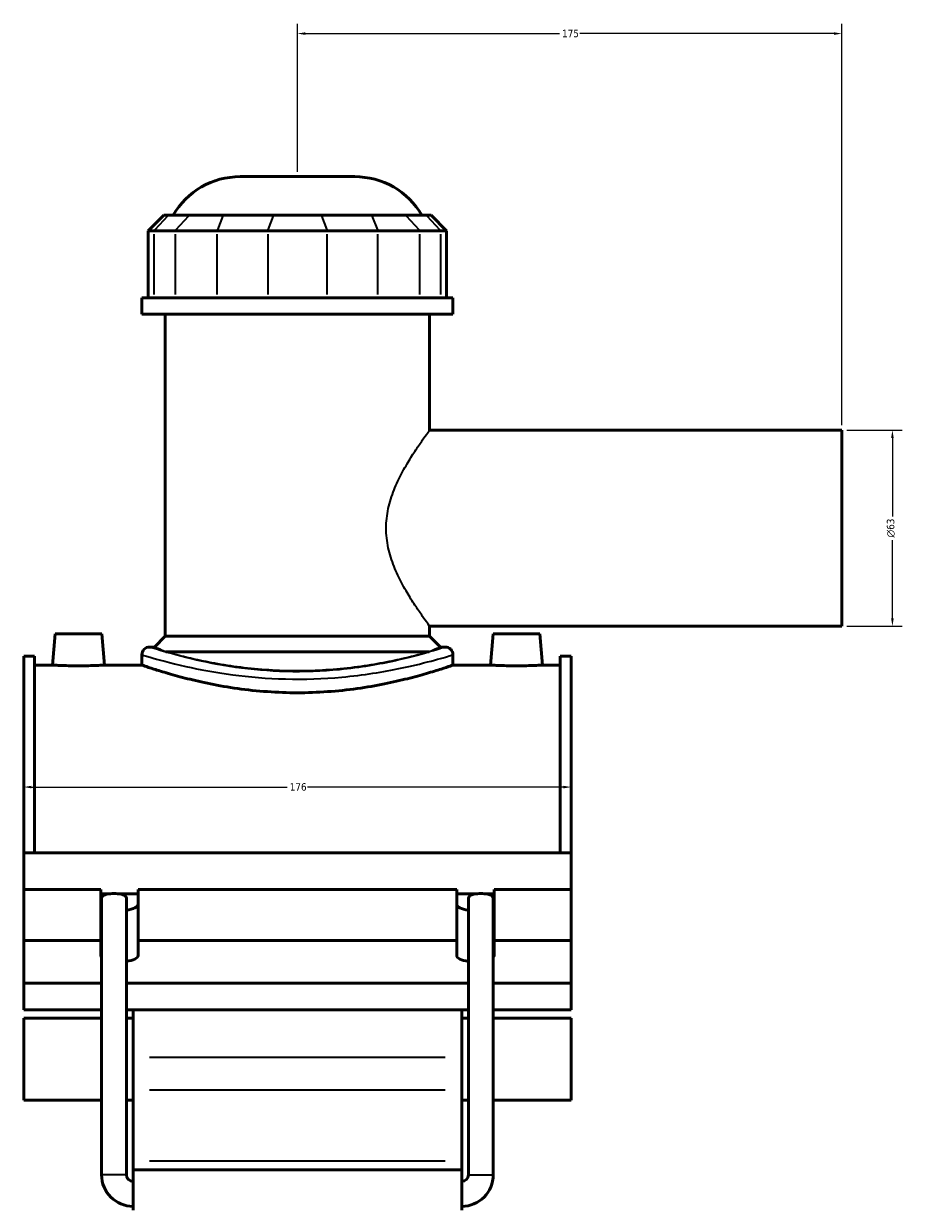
# Model space of a CAD drawing. Header units: millimetres. Extents: x -291 to 1012, y -153 to 1212.
# Tile 2 of 7: x -291 to -9, y 311 to 692. Entities that reach past the tile are written whole.
import ezdxf

# ---------------------------------------------------------------- set-up
doc = ezdxf.new("R2010")
doc.units = ezdxf.units.MM
for name, color, linetype, lineweight in [('Dimension (ANSI)', 7, 'Continuous', 25), ('Visible (ANSI)', 7, 'Continuous', 50), ('Visible Narrow (ANSI)', 7, 'Continuous', 35)]:
    doc.layers.add(name, color=color, linetype=linetype, lineweight=lineweight)
doc.styles.add('Note Text (ANSI)', font='tahoma.ttf')
doc.dimstyles.new('Default - mm (ANSI)', dxfattribs={"dimtxt": 2.4, "dimasz": 2.5, "dimexe": 3.175, "dimexo": 1.6002, "dimgap": 0.8, "dimtad": 0, "dimtoh": 1, "dimdec": 0, "dimrnd": 1e-08, "dimzin": 4, "dimdsep": 46, "dimtxsty": 'Note Text (ANSI)', "dimcen": 0.09, "dimdle": 10, "dimclrd": 256, "dimclre": 256, "dimclrt": 5, "dimadec": 1, "dimazin": 1, "dimtfac": 1.27, "dimtofl": 0, "dimtmove": 0, "dimatfit": 3, "dimfxl": 1, "dimtolj": 1, "dimtzin": 4, "dimlwd": -1, "dimlwe": -1, "dimarcsym": 0})

# ---------------------------------------------------------------- blocks, each defined once
blk = doc.blocks.new('*D7')
at = {"layer": 'Defpoints', "color": 0, "transparency": 16777216}
for p in [(-291.45, 446.95), (-115.45, 446.95), (-115.45, 446.46)]:
    blk.add_point(p, dxfattribs=at)
at = {"layer": 'Dimension (ANSI)', "transparency": 16777216}
for p, q in [((-288.95, 446.46), (-206.71, 446.46)), ((-117.95, 446.46), (-200.18, 446.46))]:
    blk.add_line(p, q, dxfattribs=at)
for points in [[(-288.95, 446.88), (-288.95, 446.04), (-291.45, 446.46)], [(-117.95, 446.88), (-117.95, 446.04), (-115.45, 446.46)]]:
    blk.add_solid(points, dxfattribs=at)
at = {"layer": 'Dimension (ANSI)', "color": 5, "transparency": 16777216, "insert": (-205.91, 447.71), "char_height": 2.4, "attachment_point": 1, "style": 'Note Text (ANSI)'}
blk.add_mtext('\\A1;176', dxfattribs=at)
blk = doc.blocks.new('*D8')
at = {"layer": 'Defpoints', "color": 0, "transparency": 16777216}
for p in [(-203.45, 688.68), (-203.45, 642.68), (-28.45, 561.18)]:
    blk.add_point(p, dxfattribs=at)
at = {"layer": 'Dimension (ANSI)', "transparency": 16777216}
for p, q in [((-203.45, 644.28), (-203.45, 691.85)), ((-28.45, 562.78), (-28.45, 691.85)), ((-200.95, 688.68), (-119.18, 688.68)), ((-30.95, 688.68), (-112.71, 688.68))]:
    blk.add_line(p, q, dxfattribs=at)
for points in [[(-200.95, 689.09), (-200.95, 688.26), (-203.45, 688.68)], [(-30.95, 689.09), (-30.95, 688.26), (-28.45, 688.68)]]:
    blk.add_solid(points, dxfattribs=at)
at = {"layer": 'Dimension (ANSI)', "color": 5, "transparency": 16777216, "insert": (-118.38, 689.91), "char_height": 2.4, "attachment_point": 1, "style": 'Note Text (ANSI)'}
blk.add_mtext('\\A1;175', dxfattribs=at)
blk = doc.blocks.new('*D9')
at = {"layer": 'Defpoints', "color": 0, "transparency": 16777216}
for p in [(-28.45, 561.18), (-28.45, 498.18), (-12.18, 498.18)]:
    blk.add_point(p, dxfattribs=at)
at = {"layer": 'Dimension (ANSI)', "transparency": 16777216}
for p, q in [((-26.85, 561.18), (-9, 561.18)), ((-12.18, 558.68), (-12.18, 533.48)), ((-12.18, 500.68), (-12.18, 525.87)), ((-26.85, 498.18), (-9, 498.18))]:
    blk.add_line(p, q, dxfattribs=at)
for points in [[(-12.59, 558.68), (-11.76, 558.68), (-12.18, 561.18)], [(-12.59, 500.68), (-11.76, 500.68), (-12.18, 498.18)]]:
    blk.add_solid(points, dxfattribs=at)
at = {"layer": 'Dimension (ANSI)', "color": 5, "transparency": 16777216, "insert": (-13.98, 526.67), "char_height": 2.4, "attachment_point": 1, "rotation": 90, "style": 'Note Text (ANSI)'}
blk.add_mtext('\\A1;{\\fAIGDT|b0|i0;\\H2.4000;\\ln}\\fTahoma|b0|i0;\\H2.4000;63', dxfattribs=at)

msp = doc.modelspace()

# ---------------------------------------------------------------- linework, layer by layer
at = {"layer": 'Visible (ANSI)'}
for p, q in [((-221.86, 642.68), (-185.03, 642.68)), ((-246.39, 630.29), (-251.39, 625.29)), ((-246.39, 630.29), (-244.86, 630.29)), ((-238.15, 630.29), (-244.86, 630.29)), ((-238.15, 630.29), (-227.32, 630.29)), ((-211.1, 630.29), (-227.32, 630.29)), ((-211.1, 630.29), (-195.79, 630.29)), ((-179.57, 630.29), (-195.79, 630.29)), ((-179.57, 630.29), (-168.75, 630.29)), ((-162.03, 630.29), (-168.75, 630.29)), ((-162.03, 630.29), (-160.51, 630.29)), ((-160.51, 630.29), (-155.51, 625.29)), ((-249.48, 625.29), (-251.39, 625.29)), ((-251.39, 625.29), (-251.39, 603.74)), ((-249.48, 625.29), (-242.77, 625.29)), ((-229.24, 625.29), (-242.77, 625.29)), ((-229.24, 625.29), (-213.01, 625.29)), ((-193.88, 625.29), (-213.01, 625.29)), ((-193.88, 625.29), (-177.66, 625.29)), ((-164.13, 625.29), (-177.66, 625.29)), ((-164.13, 625.29), (-157.41, 625.29)), ((-155.51, 625.29), (-157.41, 625.29)), ((-155.51, 625.29), (-155.51, 603.74)), ((-153.45, 603.74), (-253.45, 603.74)), ((-253.45, 598.43), (-253.45, 603.74)), ((-153.45, 598.43), (-153.45, 603.74)), ((-153.45, 598.43), (-253.45, 598.43)), ((-245.95, 494.93), (-245.95, 598.43)), ((-160.95, 561.18), (-160.95, 598.43)), ((-160.95, 561.18), (-28.45, 561.18)), ((-28.45, 498.18), (-28.45, 561.18)), ((-281.35, 495.68), (-282.22, 485.68)), ((-281.35, 495.68), (-266.35, 495.68)), ((-266.35, 495.68), (-265.47, 485.68)), ((-160.95, 494.93), (-160.95, 498.18)), ((-160.95, 498.18), (-28.45, 498.18)), ((-140.55, 495.68), (-141.42, 485.68)), ((-125.55, 495.68), (-140.55, 495.68)), ((-125.55, 495.68), (-124.67, 485.68)), ((-249.4, 491.48), (-250.95, 491.48)), ((-245.95, 494.93), (-249.4, 491.48)), ((-160.95, 494.93), (-245.95, 494.93)), ((-160.95, 494.93), (-157.5, 491.48)), ((-155.95, 491.48), (-157.5, 491.48)), ((-291.45, 425.34), (-291.45, 488.58)), ((-287.93, 488.58), (-291.45, 488.58)), ((-287.93, 488.58), (-287.93, 425.34)), ((-253.45, 488.98), (-253.45, 485.68)), ((-161.12, 489.93), (-245.77, 489.93)), ((-153.45, 488.98), (-153.45, 485.68)), ((-118.97, 488.58), (-118.97, 425.34)), ((-115.45, 488.58), (-118.97, 488.58)), ((-115.45, 425.34), (-115.45, 488.58)), ((-287.93, 485.68), (-282.22, 485.68)), ((-265.47, 485.68), (-253.45, 485.68)), ((-153.45, 485.68), (-141.42, 485.68)), ((-124.67, 485.68), (-118.97, 485.68)), ((-291.45, 425.34), (-115.45, 425.34)), ((-291.45, 413.56), (-291.45, 425.34)), ((-115.45, 413.56), (-115.45, 425.34)), ((-291.45, 413.56), (-266.65, 413.56)), ((-291.45, 397.11), (-291.45, 413.56)), ((-266.65, 397.11), (-266.65, 413.56)), ((-266.65, 412.19), (-263.52, 412.19)), ((-261.29, 412.19), (-254.65, 412.19)), ((-254.65, 413.56), (-254.65, 397.11)), ((-254.65, 413.56), (-152.25, 413.56)), ((-152.25, 397.11), (-152.25, 413.56)), ((-152.25, 412.19), (-145.6, 412.19)), ((-143.37, 412.19), (-140.25, 412.19)), ((-140.25, 413.56), (-140.25, 397.11)), ((-140.25, 413.56), (-115.45, 413.56)), ((-115.45, 397.11), (-115.45, 413.56)), ((-266.41, 321.84), (-266.41, 410.79)), ((-258.41, 321.84), (-258.41, 410.79)), ((-148.49, 321.84), (-148.49, 410.79)), ((-140.49, 321.84), (-140.49, 410.79)), ((-291.45, 397.11), (-266.65, 397.11)), ((-291.45, 383.43), (-291.45, 397.11)), ((-266.65, 392.32), (-266.65, 397.11)), ((-254.65, 397.11), (-254.65, 392.32)), ((-254.65, 397.11), (-152.25, 397.11)), ((-152.25, 392.32), (-152.25, 397.11)), ((-140.25, 397.11), (-140.25, 392.32)), ((-140.25, 397.11), (-115.45, 397.11)), ((-115.45, 397.11), (-115.45, 383.43)), ((-266.41, 383.43), (-291.45, 383.43)), ((-291.45, 383.43), (-291.45, 374.89)), ((-148.49, 383.43), (-258.41, 383.43)), ((-115.45, 383.43), (-140.49, 383.43)), ((-115.45, 374.89), (-115.45, 383.43)), ((-291.45, 374.89), (-266.41, 374.89)), ((-258.41, 374.89), (-148.49, 374.89)), ((-256.25, 374.89), (-256.25, 359.58)), ((-150.65, 359.58), (-150.65, 374.89)), ((-140.49, 374.89), (-115.45, 374.89)), ((-291.45, 372.21), (-291.45, 345.86)), ((-291.45, 372.21), (-266.41, 372.21)), ((-258.41, 372.21), (-256.25, 372.21)), ((-150.65, 372.21), (-148.49, 372.21)), ((-140.49, 372.21), (-115.45, 372.21)), ((-115.45, 345.86), (-115.45, 372.21)), ((-256.25, 359.58), (-256.25, 349.19)), ((-150.65, 349.19), (-150.65, 359.58)), ((-256.25, 326.26), (-256.25, 349.19)), ((-150.65, 349.19), (-150.65, 326.26)), ((-291.45, 345.86), (-266.41, 345.86)), ((-258.41, 345.86), (-256.25, 345.86)), ((-150.65, 345.86), (-148.49, 345.86)), ((-140.49, 345.86), (-115.45, 345.86)), ((-256.25, 323.43), (-256.25, 326.26)), ((-150.65, 326.26), (-150.65, 323.43)), ((-256.25, 323.43), (-256.25, 310.43)), ((-256.25, 323.43), (-150.65, 323.43)), ((-150.65, 310.43), (-150.65, 323.43))]:
    msp.add_line(p, q, dxfattribs=at)
for centre, radius, start, end in [((-221.86, 617.68), 25, 90, 149.7085), ((-185.03, 617.68), 25, 30.2915, 90), ((-250.95, 488.98), 2.5, 90, 180), ((-155.95, 488.98), 2.5, 0, 90), ((-256.25, 321.84), 10.16, 180, 270), ((-256.25, 321.84), 2.16, 180, 270), ((-150.65, 321.84), 10.16, 270, 0), ((-150.65, 321.84), 2.16, 270, 0)]:
    msp.add_arc(centre, radius, start, end, dxfattribs=at)
for centre, major_axis, ratio, start_param, end_param in [((-262.41, 410.79), (4, 0), 0.36397, 1.853028, 3.141593), ((-262.41, 410.79), (4, 0), 0.36397, 1.288564, 1.853028), ((-262.41, 410.79), (4, 0), 0.36397, 0, 1.288564), ((-144.49, 410.79), (4, 0), 0.36397, 1.853028, 3.141593), ((-144.49, 410.79), (4, 0), 0.36397, 1.288564, 1.853028), ((-144.49, 410.79), (4, 0), 0.36397, 0, 1.288564), ((-260.65, 408.77), (-6, 0), 0.34202, 0, 0.283794), ((-260.65, 408.77), (6, 0), 0.34202, 5.094989, 6.283185), ((-146.25, 408.77), (-6, 0), 0.34202, 0, 1.188197), ((-146.25, 408.77), (6, 0), 0.34202, 5.999391, 6.283185), ((-260.65, 392.32), (-6, 0), 0.34202, 0, 0.283794), ((-260.65, 392.32), (6, 0), 0.34202, 5.094989, 6.283185), ((-146.25, 392.32), (-6, 0), 0.34202, 0, 1.188197), ((-146.25, 392.32), (6, 0), 0.34202, 5.999391, 6.283185)]:
    msp.add_ellipse(centre, major_axis=major_axis, ratio=ratio, start_param=start_param, end_param=end_param, dxfattribs=at)
for points, knots in [([(-265.47, 485.68), (-265.47, 485.68), (-265.68, 485.66), (-266.53, 485.62), (-267.18, 485.59), (-268.66, 485.53), (-269.61, 485.49), (-271.67, 485.45), (-272.79, 485.43), (-274.9, 485.43), (-276.02, 485.45), (-278.09, 485.49), (-279.03, 485.53), (-280.52, 485.59), (-281.16, 485.62), (-282.01, 485.66), (-282.22, 485.68), (-282.22, 485.68)], [1.263791, 1.263791, 1.263791, 1.263791, 1.579647, 1.579647, 1.895503, 1.895503, 2.211542, 2.211542, 2.527582, 2.527582, 2.843621, 2.843621, 3.15966, 3.15966, 3.475517, 3.475517, 3.791373, 3.791373, 3.791373, 3.791373]), ([(-153.45, 485.68), (-153.45, 485.68), (-153.75, 485.57), (-155.03, 485.14), (-156, 484.81), (-158.56, 483.99), (-160.15, 483.49), (-163.81, 482.43), (-165.89, 481.86), (-170.3, 480.75), (-172.79, 480.17), (-178.22, 479.08), (-181.17, 478.56), (-187.32, 477.7), (-190.53, 477.36), (-197.01, 476.9), (-200.28, 476.78), (-206.62, 476.78), (-209.88, 476.9), (-216.36, 477.36), (-219.58, 477.7), (-225.73, 478.56), (-228.67, 479.08), (-234.1, 480.17), (-236.6, 480.75), (-241.01, 481.86), (-243.08, 482.43), (-246.74, 483.49), (-248.33, 483.99), (-250.89, 484.81), (-251.86, 485.14), (-253.14, 485.57), (-253.45, 485.68), (-253.45, 485.68)], [7.601722, 7.601722, 7.601722, 7.601722, 8.551683, 8.551683, 9.501643, 9.501643, 10.451604, 10.451604, 11.401565, 11.401565, 12.352035, 12.352035, 13.302504, 13.302504, 14.252974, 14.252974, 15.203444, 15.203444, 16.153913, 16.153913, 17.104383, 17.104383, 18.054853, 18.054853, 19.005322, 19.005322, 19.955283, 19.955283, 20.905244, 20.905244, 21.855205, 21.855205, 22.805165, 22.805165, 22.805165, 22.805165]), ([(-124.67, 485.68), (-124.67, 485.68), (-124.88, 485.66), (-125.73, 485.62), (-126.38, 485.59), (-127.86, 485.53), (-128.81, 485.49), (-130.87, 485.45), (-131.99, 485.43), (-133.05, 485.43), (-134.1, 485.43), (-135.22, 485.45), (-137.29, 485.49), (-138.23, 485.53), (-139.72, 485.59), (-140.36, 485.62), (-141.21, 485.66), (-141.42, 485.68), (-141.42, 485.68)], [3.791373, 3.791373, 3.791373, 3.791373, 4.107229, 4.107229, 4.423085, 4.423085, 4.739124, 4.739124, 5.055164, 5.055164, 5.055164, 5.371203, 5.371203, 5.687242, 5.687242, 6.003098, 6.003098, 6.318954, 6.318954, 6.318954, 6.318954])]:
    msp.add_open_spline(points, degree=3, knots=knots, dxfattribs=at)
at = {"layer": 'Visible Narrow (ANSI)'}
for p, q in [((-245.1, 630.04), (-249.25, 625.54)), ((-242.53, 625.54), (-238.38, 630.04)), ((-227.42, 630.04), (-229.14, 625.54)), ((-211.2, 630.04), (-212.92, 625.54)), ((-195.7, 630.04), (-193.98, 625.54)), ((-179.48, 630.04), (-177.75, 625.54)), ((-168.52, 630.04), (-164.36, 625.54)), ((-161.8, 630.04), (-157.64, 625.54)), ((-249.48, 604.81), (-249.48, 624.21)), ((-242.77, 624.21), (-242.77, 604.81)), ((-229.24, 604.81), (-229.24, 624.21)), ((-213.01, 624.21), (-213.01, 604.81)), ((-193.88, 604.81), (-193.88, 624.21)), ((-177.66, 624.21), (-177.66, 604.81)), ((-164.13, 604.81), (-164.13, 624.21)), ((-157.41, 624.21), (-157.41, 604.81)), ((-155.93, 359.58), (-250.97, 359.58)), ((-250.97, 349.19), (-155.93, 349.19)), ((-250.97, 326.26), (-155.93, 326.26)), ((-258.46, 321.84), (-266.36, 321.84)), ((-148.44, 321.84), (-140.54, 321.84))]:
    msp.add_line(p, q, dxfattribs=at)
for points, knots in [([(-160.95, 498.18), (-160.95, 498.18), (-161.1, 498.38), (-161.72, 499.23), (-162.18, 499.86), (-163.35, 501.5), (-164.05, 502.5), (-165.59, 504.79), (-166.43, 506.06), (-168.09, 508.77), (-168.99, 510.31), (-170.76, 513.66), (-171.63, 515.47), (-173.14, 519.3), (-173.78, 521.31), (-174.68, 525.45), (-174.92, 527.57), (-174.92, 531.79), (-174.68, 533.91), (-173.78, 538.04), (-173.14, 540.06), (-171.63, 543.88), (-170.76, 545.69), (-168.99, 549.05), (-168.09, 550.58), (-166.43, 553.29), (-165.59, 554.57), (-164.05, 556.85), (-163.35, 557.86), (-162.18, 559.5), (-161.72, 560.13), (-161.1, 560.97), (-160.95, 561.18), (-160.95, 561.18)], [5.013253, 5.013253, 5.013253, 5.013253, 5.633694, 5.633694, 6.254135, 6.254135, 6.874577, 6.874577, 7.495018, 7.495018, 8.12789, 8.12789, 8.760762, 8.760762, 9.393634, 9.393634, 10.026505, 10.026505, 10.659377, 10.659377, 11.292249, 11.292249, 11.925121, 11.925121, 12.557993, 12.557993, 13.178434, 13.178434, 13.798876, 13.798876, 14.419317, 14.419317, 15.039758, 15.039758, 15.039758, 15.039758]), ([(-155.95, 491.48), (-155.95, 491.48), (-156.09, 491.43), (-157.13, 491.09), (-158.92, 490.51), (-164.26, 488.96), (-167.78, 488.01), (-177.11, 485.93), (-183.28, 484.84), (-195.46, 483.65), (-201.32, 483.43), (-212.68, 483.73), (-218.17, 484.23), (-228.57, 485.7), (-233.42, 486.69), (-242.41, 488.85), (-246.2, 489.98), (-250.1, 491.2), (-250.94, 491.47), (-250.95, 491.48)], [22.788883, 22.788883, 22.788883, 22.788883, 23.430568, 23.430568, 25.164498, 25.164498, 26.882543, 26.882543, 28.997455, 28.997455, 30.754527, 30.754527, 32.454245, 32.454245, 34.251077, 34.251077, 36.419803, 36.419803, 37.981475, 37.981475, 37.981475, 37.981475]), ([(-245.77, 489.93), (-245.99, 490.02), (-246.2, 490.11), (-247.41, 490.61), (-248.17, 490.94), (-249.16, 491.37), (-249.4, 491.48), (-249.4, 491.48)], [21.571583, 21.571583, 21.571583, 21.571583, 21.759616, 21.759616, 22.713169, 22.713169, 23.666721, 23.666721, 23.666721, 23.666721]), ([(-157.5, 491.48), (-157.5, 491.48), (-157.73, 491.37), (-158.72, 490.94), (-159.48, 490.61), (-160.7, 490.11), (-160.91, 490.02), (-161.12, 489.93)], [7.888907, 7.888907, 7.888907, 7.888907, 8.84246, 8.84246, 9.796012, 9.796012, 9.984045, 9.984045, 9.984045, 9.984045]), ([(-253.45, 488.98), (-253.44, 488.97), (-252.56, 488.7), (-248.45, 487.51), (-244.46, 486.39), (-235, 484.27), (-229.89, 483.29), (-218.95, 481.85), (-213.17, 481.36), (-201.21, 481.06), (-195.04, 481.28), (-182.22, 482.45), (-175.73, 483.52), (-165.9, 485.56), (-162.19, 486.51), (-156.58, 488.03), (-154.69, 488.6), (-153.6, 488.93), (-153.45, 488.98), (-153.45, 488.98)], [-37.981475, -37.981475, -37.981475, -37.981475, -36.419803, -36.419803, -34.251077, -34.251077, -32.454245, -32.454245, -30.754527, -30.754527, -28.997455, -28.997455, -26.882543, -26.882543, -25.164498, -25.164498, -23.430568, -23.430568, -22.788883, -22.788883, -22.788883, -22.788883]), ([(-161.12, 489.93), (-162, 489.68), (-162.98, 489.41), (-165.79, 488.66), (-167.76, 488.17), (-171.96, 487.21), (-174.33, 486.71), (-179.49, 485.77), (-182.29, 485.33), (-188.14, 484.59), (-191.19, 484.29), (-197.34, 483.9), (-200.44, 483.8), (-206.45, 483.8), (-209.55, 483.9), (-215.71, 484.29), (-218.76, 484.59), (-224.6, 485.33), (-227.4, 485.77), (-232.57, 486.71), (-234.94, 487.21), (-239.13, 488.17), (-241.1, 488.66), (-243.91, 489.41), (-244.89, 489.68), (-245.77, 489.93)], [9.361325, 9.361325, 9.361325, 9.361325, 9.91378, 9.91378, 10.814913, 10.814913, 11.716376, 11.716376, 12.617838, 12.617838, 13.5193, 13.5193, 14.420763, 14.420763, 15.322225, 15.322225, 16.223687, 16.223687, 17.12515, 17.12515, 18.026612, 18.026612, 18.927745, 18.927745, 19.4802, 19.4802, 19.4802, 19.4802])]:
    msp.add_open_spline(points, degree=3, knots=knots, dxfattribs=at)

# ---------------------------------------------------------------- dimensions: what is measured, and where the dimension line sits
at = {"layer": 'Dimension (ANSI)'}
for base, p1, p2, override, picture, middle in [((-203.45, 688.68), (-28.45, 561.18), (-203.45, 642.68), {"dimgap": 0.8, "dimtoh": 0, "dimdec": 0, "dimtol": 0, "dimlim": 0, "dimtp": 0, "dimtm": 0, "dimtdec": 2, "dimatfit": 1}, '*D8', (-115.95, 688.68)), ((-115.45, 446.46), (-291.45, 446.95), (-115.45, 446.95), {"dimgap": 0.8, "dimtoh": 0, "dimdec": 0, "dimse1": 1, "dimse2": 1, "dimtol": 0, "dimlim": 0, "dimtp": 0, "dimtm": 0, "dimtdec": 2, "dimatfit": 1}, '*D7', (-203.45, 446.46))]:
    dim = msp.add_linear_dim(base=base, p1=p1, p2=p2, angle=180, dimstyle='Default - mm (ANSI)', override=override, dxfattribs=at)
    dim.commit()
    dim.dimension.update_dxf_attribs({"geometry": picture, "text_midpoint": middle, "dimtype": 160})
dim = msp.add_linear_dim(base=(-12.18, 498.18), p1=(-28.45, 561.18), p2=(-28.45, 498.18), angle=90, text='{\\fAIGDT|b0|i0;\\H2.4000;\\ln}\\fTahoma|b0|i0;\\H2.4000;<>', dimstyle='Default - mm (ANSI)', override={"dimgap": 0.8, "dimtoh": 0, "dimdec": 0, "dimtol": 0, "dimlim": 0, "dimtp": 0, "dimtm": 0, "dimtdec": 2, "dimatfit": 1}, dxfattribs=at)
dim.commit()
dim.dimension.update_dxf_attribs({"geometry": '*D9', "text_midpoint": (-12.18, 529.68), "dimtype": 160})

doc.saveas('drawing.dxf')
